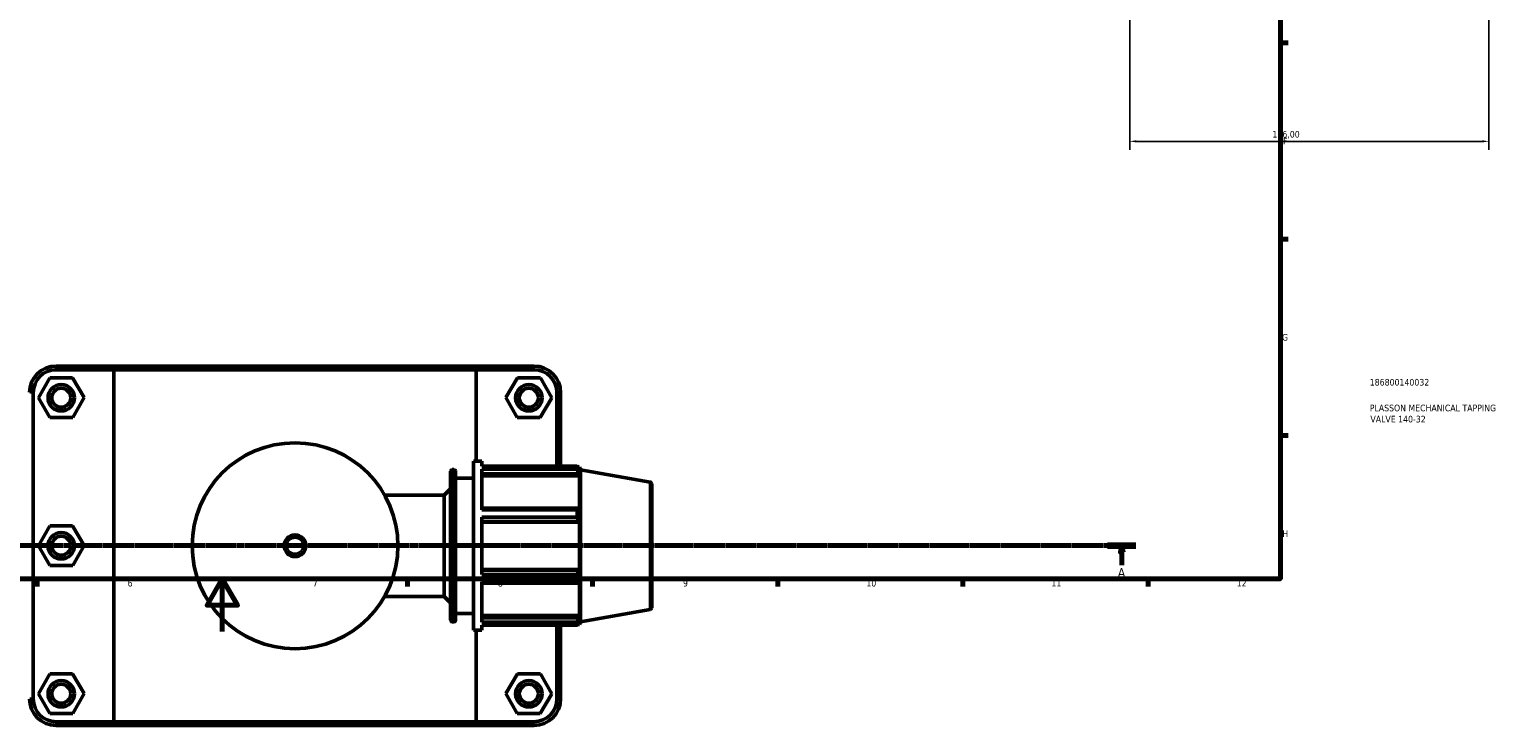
# Model space of a CAD drawing. Header units: millimetres. Extents: x 0 to 1033, y -35 to 1466.
# Tile 3 of 9: x 348 to 907, y -35 to 228. Entities that reach past the tile are written whole.
import ezdxf

# ---------------------------------------------------------------- set-up
doc = ezdxf.new("R2010")
doc.units = ezdxf.units.MM
doc.linetypes.add('CHAIN', pattern=[0.7087, 0.4724, -0.0591, 0.1181, -0.0591])
for name, color, linetype, lineweight in [('Border (ISO)', 7, 'Continuous', 70), ('Dimension (ISO)', 7, 'Continuous', 25), ('Section Line (ISO)', 7, 'CHAIN', 70), ('Title (ISO)', 7, 'Continuous', 50), ('Visible (ISO)', 7, 'Continuous', 50), ('Visible Narrow (ISO)', 7, 'Continuous', 35)]:
    doc.layers.add(name, color=color, linetype=linetype, lineweight=lineweight)
doc.styles.add('Label Text (ISO)', font='tahoma.ttf')
doc.styles.add('Note Text (ISO)', font='tahoma.ttf')
doc.dimstyles.new('Default (ISO)', dxfattribs={"dimtxt": 2.5, "dimasz": 2.5, "dimexe": 3.175, "dimexo": 0, "dimgap": 0.762, "dimtad": 1, "dimrnd": 1e-08, "dimzin": 0, "dimtxsty": 'Note Text (ISO)', "dimcen": 0.09, "dimdle": 10, "dimclrd": 256, "dimclre": 256, "dimclrt": 256, "dimazin": 0, "dimtfac": 1.40208, "dimtmove": 0, "dimatfit": 3, "dimfxl": 1, "dimtolj": 1, "dimtzin": 0, "dimlwd": -1, "dimlwe": -1, "dimarcsym": 0})

# ---------------------------------------------------------------- blocks, each defined once
blk = doc.blocks.new('Borders Default Border')
at = {"layer": 'Border (ISO)'}
for p, q in [((821, 222.75), (823.9, 222.75)), ((821, 148.5), (823.9, 148.5)), ((821, 74.25), (823.9, 74.25)), ((350.42, 20), (350.42, 17.1)), ((490.58, 20), (490.58, 17.1)), ((560.67, 20), (560.67, 17.1)), ((630.75, 20), (630.75, 17.1)), ((700.83, 20), (700.83, 17.1)), ((770.92, 20), (770.92, 17.1))]:
    blk.add_line(p, q, dxfattribs=at)
at = {"layer": 'Border (ISO)', "flags": 128}
for points in [[(20, 20), (20, 574), (821, 574), (821, 20), (20, 20)], [(420.5, 0), (420.5, 20), (414.73, 10), (426.27, 10), (420.5, 20)]]:
    blk.add_lwpolyline(points, dxfattribs=at)
at = {"layer": 'Border (ISO)', "color": 232, "true_color": 0xca0064, "char_height": 2.5, "attachment_point": 7, "style": 'Note Text (ISO)'}
for s, insert in [('F', (822, 184.38)), ('G', (821.61, 110.08)), ('H', (821.74, 35.88)), ('6', (384.66, 17.05)), ('7', (454.77, 17.1)), ('8', (524.81, 17.04)), ('9', (594.88, 17.05)), ('10', (664.29, 17.05)), ('11', (734.37, 17.1)), ('12', (804.46, 17.1))]:
    blk.add_mtext(s, dxfattribs=dict(at, insert=insert))
blk = doc.blocks.new('Title Blocks ISO')
at = {"layer": 'Title (ISO)', "color": 232, "true_color": 0xca0064, "style": 'Note Text (ISO)'}
for tag, p in [('PART_NUMBER_001', (33.84, 73.13)), ('DESCRIPTION_001', (33.84, 63.4)), ('DESCRIPTION_002', (34.09, 59.18))]:
    blk.add_attdef(tag, p, '', height=2.5, dxfattribs=at)
blk = doc.blocks.new('2dTransSection0')
at = {"layer": 'Section Line (ISO)', "linetype": 'CHAIN'}
blk.add_line((82.95, 32.56), (766.35, 32.56), dxfattribs=at)
at = {"layer": 'Section Line (ISO)', "linetype": 'Continuous', "lineweight": 140}
blk.add_line((755.55, 32.56), (766.35, 32.56), dxfattribs=at)
at = {"layer": 'Section Line (ISO)', "linetype": 'Continuous'}
for p, q in [((760.95, 32.56), (760.45, 30.06)), ((760.45, 30.06), (761.45, 30.06)), ((760.95, 30.06), (760.95, 32.56)), ((761.45, 30.06), (760.95, 32.56)), ((760.95, 25.2), (760.95, 30.06))]:
    blk.add_line(p, q, dxfattribs=at)
at = {"layer": 'Section Line (ISO)', "linetype": 'Continuous', "flags": 128}
blk.add_lwpolyline([(761.45, 30.06), (760.95, 32.56), (760.45, 30.06), (761.45, 30.06)], dxfattribs=at)
at = {"layer": 'Section Line (ISO)'}
blk.add_solid([(761.45, 30.06), (760.95, 32.56), (760.45, 30.06), (761.45, 30.06)], dxfattribs=at)
at = {"layer": 'Section Line (ISO)', "insert": (759.46, 20.56), "char_height": 3.5, "attachment_point": 7, "style": 'Label Text (ISO)'}
blk.add_mtext('A', dxfattribs=at)
blk = doc.blocks.new('*D14')
at = {"layer": 'Defpoints', "color": 0, "transparency": 16777216}
for p in [(763.96, 311.38), (899.96, 311.38), (763.96, 185.53)]:
    blk.add_point(p, dxfattribs=at)
at = {"layer": 'Dimension (ISO)', "transparency": 16777216}
for p, q in [((763.96, 311.38), (763.96, 182.36)), ((899.96, 311.38), (899.96, 182.36)), ((897.46, 185.53), (766.46, 185.53))]:
    blk.add_line(p, q, dxfattribs=at)
for points in [[(766.46, 185.95), (766.46, 185.12), (763.96, 185.53)], [(897.46, 185.95), (897.46, 185.12), (899.96, 185.53)]]:
    blk.add_solid(points, dxfattribs=at)
at = {"layer": 'Dimension (ISO)', "color": 232, "true_color": 0xca0064, "transparency": 16777216, "insert": (818.01, 189.47), "char_height": 2.5, "attachment_point": 1, "style": 'Note Text (ISO)'}
blk.add_mtext('\\A1;136,00', dxfattribs=at)

msp = doc.modelspace()

# ---------------------------------------------------------------- linework, layer by layer
at = {"layer": 'Visible (ISO)'}
for p, q in [((355.161, 95.987), (350.871, 88.464)), ((363.821, 96.033), (355.161, 95.987)), ((380.308, 100.51), (357.581, 100.51)), ((357.581, 99.11), (379.446, 99.11)), ((368.191, 88.557), (363.821, 96.033)), ((516.617, 99.11), (379.446, 99.11)), ((379.446, 99.11), (379.446, -34.09)), ((380.308, 100.51), (515.754, 100.51)), ((538.481, 100.51), (515.754, 100.51)), ((516.617, 99.11), (538.481, 99.11)), ((516.617, 64.51), (516.617, 99.11)), ((527.871, 88.557), (532.241, 96.033)), ((532.241, 96.033), (540.901, 95.987)), ((540.901, 95.987), (545.191, 88.464)), ((348.931, -25.44), (348.931, 90.46)), ((547.131, 90.46), (547.131, 62.62)), ((548.531, 62.62), (548.531, 90.46)), ((350.871, 88.464), (355.241, 80.987)), ((363.901, 81.034), (368.191, 88.557)), ((532.161, 81.034), (527.871, 88.557)), ((545.191, 88.464), (540.821, 80.987)), ((355.241, 80.987), (363.901, 81.034)), ((540.821, 80.987), (532.161, 81.034)), ((515.531, 0.51), (515.531, 64.51)), ((515.531, 64.51), (518.731, 64.51)), ((518.731, 62.62), (518.731, 64.51)), ((518.731, 62.62), (554.852, 62.62)), ((554.852, 61.463), (554.852, 62.62)), ((555.055, 62.27), (555.668, 62.27)), ((555.668, 60.893), (555.318, 61.809)), ((556.031, 61.271), (555.668, 62.27)), ((555.668, 60.893), (555.668, 62.27)), ((506.903, 4.35), (506.903, 60.67)), ((507.543, 61.31), (508.191, 61.31)), ((508.831, 60.67), (508.831, 4.35)), ((508.831, 58.11), (515.531, 58.11)), ((518.731, 46.139), (518.731, 61.463)), ((554.852, 61.463), (518.731, 61.463)), ((518.731, 59.759), (555.318, 59.759)), ((518.731, 58.908), (555.668, 58.908)), ((555.318, 59.759), (555.668, 58.908)), ((555.668, 46.252), (555.668, 58.908)), ((556.031, 3.749), (556.031, 61.271)), ((582.502, 56.604), (556.031, 61.271)), ((583.031, 55.973), (583.031, 9.047)), ((481.922, 51.71), (504.531, 51.71)), ((504.531, 51.71), (506.903, 54.082)), ((504.531, 13.31), (504.531, 51.71)), ((555.318, 46.695), (518.731, 46.695)), ((518.731, 46.139), (554.852, 46.139)), ((554.852, 43.346), (554.852, 46.139)), ((555.668, 46.252), (555.318, 46.695)), ((355.161, 39.987), (350.871, 32.464)), ((363.821, 40.033), (355.161, 39.987)), ((368.191, 32.557), (363.821, 40.033)), ((518.731, 21.675), (518.731, 43.346)), ((554.852, 43.346), (518.731, 43.346)), ((518.731, 41.748), (555.318, 41.748)), ((518.731, 41.459), (555.668, 41.459)), ((555.318, 41.748), (555.668, 41.459)), ((555.668, 23.561), (555.668, 41.459)), ((350.871, 32.464), (355.241, 24.987)), ((363.901, 25.034), (368.191, 32.557)), ((355.241, 24.987), (363.901, 25.034)), ((518.731, 23.561), (555.668, 23.561)), ((555.318, 23.273), (518.731, 23.273)), ((555.668, 23.561), (555.318, 23.273)), ((518.731, 21.675), (554.852, 21.675)), ((518.731, 3.558), (518.731, 18.881)), ((554.852, 18.881), (518.731, 18.881)), ((518.731, 18.325), (555.318, 18.325)), ((554.852, 18.881), (554.852, 21.675)), ((555.318, 18.325), (555.668, 18.769)), ((555.668, 6.113), (555.668, 18.769)), ((481.922, 13.31), (504.531, 13.31)), ((504.531, 13.31), (506.903, 10.939)), ((508.831, 6.91), (515.531, 6.91)), ((518.731, 6.113), (555.668, 6.113)), ((555.668, 6.113), (555.318, 5.261)), ((582.502, 8.417), (556.031, 3.749)), ((507.543, 3.71), (508.191, 3.71)), ((515.531, 0.51), (518.731, 0.51)), ((516.617, -34.09), (516.617, 0.51)), ((555.318, 5.261), (518.731, 5.261)), ((518.731, 3.558), (554.852, 3.558)), ((518.731, 0.51), (518.731, 2.401)), ((554.852, 2.401), (518.731, 2.401)), ((547.131, 2.401), (547.131, -25.44)), ((548.531, -25.44), (548.531, 2.401)), ((554.852, 2.401), (554.852, 3.558)), ((555.055, 2.75), (555.668, 2.75)), ((555.318, 3.212), (555.668, 4.128)), ((555.668, 2.75), (555.668, 4.128)), ((556.031, 3.749), (555.668, 2.75)), ((355.161, -16.013), (350.871, -23.536)), ((363.821, -15.967), (355.161, -16.013)), ((368.191, -23.443), (363.821, -15.967)), ((527.871, -23.443), (532.241, -15.967)), ((532.241, -15.967), (540.901, -16.013)), ((540.901, -16.013), (545.191, -23.536)), ((350.871, -23.536), (355.241, -31.013)), ((363.901, -30.966), (368.191, -23.443)), ((532.161, -30.966), (527.871, -23.443)), ((545.191, -23.536), (540.821, -31.013)), ((355.241, -31.013), (363.901, -30.966)), ((540.821, -31.013), (532.161, -30.966)), ((379.446, -34.09), (357.581, -34.09)), ((357.581, -35.49), (380.308, -35.49)), ((379.446, -34.09), (516.617, -34.09)), ((515.754, -35.49), (380.308, -35.49)), ((515.754, -35.49), (538.481, -35.49)), ((538.481, -34.09), (516.617, -34.09))]:
    msp.add_line(p, q, dxfattribs=at)
for centre, radius in [((359.531, 88.51), 5), ((359.531, 88.51), 3.6), ((536.531, 88.51), 5), ((536.531, 88.51), 3.6), ((448.031, 32.51), 38.952), ((359.531, 32.51), 5), ((359.531, 32.51), 3.6), ((448.031, 32.51), 4.095), ((359.531, -23.49), 5), ((359.531, -23.49), 3.6), ((536.531, -23.49), 5), ((536.531, -23.49), 3.6)]:
    msp.add_circle(centre, radius, dxfattribs=at)
for centre, radius, start, end in [((357.581, 90.46), 10.05, 90, 180), ((357.581, 90.46), 8.65, 90, 180), ((538.481, 90.46), 10.05, 0, 90), ((538.481, 90.46), 8.65, 0, 90), ((507.543, 60.67), 0.64, 90, 180), ((508.191, 60.67), 0.64, 0, 90), ((582.391, 55.973), 0.64, 0, 80), ((582.391, 9.047), 0.64, 280, 0), ((507.543, 4.35), 0.64, 180, 270), ((508.191, 4.35), 0.64, 270, 0), ((357.581, -25.44), 10.05, 180, 270), ((357.581, -25.44), 8.65, 180, 270), ((538.481, -25.44), 10.05, 270, 0), ((538.481, -25.44), 8.65, 270, 0)]:
    msp.add_arc(centre, radius, start, end, dxfattribs=at)
for points in [[(380.308, 100.51), (380.019, 100.044), (379.732, 99.577), (379.446, 99.11)], [(515.754, 100.51), (516.043, 100.044), (516.331, 99.577), (516.617, 99.11)], [(380.308, -35.49), (380.019, -35.023), (379.732, -34.557), (379.446, -34.09)], [(515.754, -35.49), (516.043, -35.023), (516.331, -34.557), (516.617, -34.09)]]:
    msp.add_open_spline(points, degree=3, dxfattribs=at)
for points, weights in [([(554.852, 62.62), (555.095, 62.206), (555.318, 61.809)], [1, 1.00110742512, 1.00139794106]), ([(555.318, 59.759), (555.095, 60.594), (554.852, 61.463)], [1.00139794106, 1.00110742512, 1]), ([(554.852, 46.139), (555.095, 46.423), (555.318, 46.695)], [1, 1.00110742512, 1.00139794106]), ([(555.318, 41.748), (555.095, 42.531), (554.852, 43.346)], [1.00139794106, 1.00110742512, 1]), ([(554.852, 21.675), (555.095, 22.49), (555.318, 23.273)], [1, 1.00110742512, 1.00139794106]), ([(555.318, 18.325), (555.095, 18.598), (554.852, 18.881)], [1.00139794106, 1.00110742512, 1]), ([(554.852, 3.558), (555.095, 4.427), (555.318, 5.261)], [1, 1.00110742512, 1.00139794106]), ([(555.318, 3.212), (555.095, 2.815), (554.852, 2.401)], [1.00139794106, 1.00110742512, 1])]:
    msp.add_rational_spline(points, weights, degree=2, dxfattribs=at)
at = {"layer": 'Visible Narrow (ISO)'}
for p, q in [((357.581, 99.18), (357.581, 100.44)), ((538.481, 99.18), (538.481, 100.44)), ((348.861, 90.46), (347.601, 90.46)), ((547.201, 90.46), (548.461, 90.46)), ((507.543, 60.956), (507.543, 4.065)), ((508.191, 4.065), (508.191, 60.956)), ((582.502, 8.714), (582.502, 56.307)), ((348.861, -25.44), (347.601, -25.44)), ((547.201, -25.44), (548.461, -25.44)), ((357.581, -34.16), (357.581, -35.42)), ((538.481, -34.16), (538.481, -35.42))]:
    msp.add_line(p, q, dxfattribs=at)
msp.add_circle((448.031, 32.51), 3.095, dxfattribs=at)

# ---------------------------------------------------------------- block references
msp.add_blockref('Borders Default Border', (0, 0))
msp.add_blockref('Title Blocks ISO', (821, 20)).add_auto_attribs({'PART_NUMBER_001': '186800140032', 'DESCRIPTION_001': 'PLASSON MECHANICAL TAPPING', 'DESCRIPTION_002': 'VALVE 140-32'})
at = {"layer": 'Section Line (ISO)'}
msp.add_blockref('2dTransSection0', (0, 0), dxfattribs=at)

# ---------------------------------------------------------------- dimensions: what is measured, and where the dimension line sits
at = {"layer": 'Dimension (ISO)'}
dim = msp.add_linear_dim(base=(763.964, 185.532), p1=(899.964, 311.377), p2=(763.964, 311.377), dimstyle='Default (ISO)', override={"dimdec": 2, "dimtp": 0, "dimtm": 0, "dimtdec": 2, "dimtofl": 0, "dimatfit": 1}, dxfattribs=at)
dim.commit()
dim.dimension.update_dxf_attribs({"geometry": '*D14', "text_midpoint": (822.964, 185.532), "dimtype": 160})

doc.saveas('drawing.dxf')
